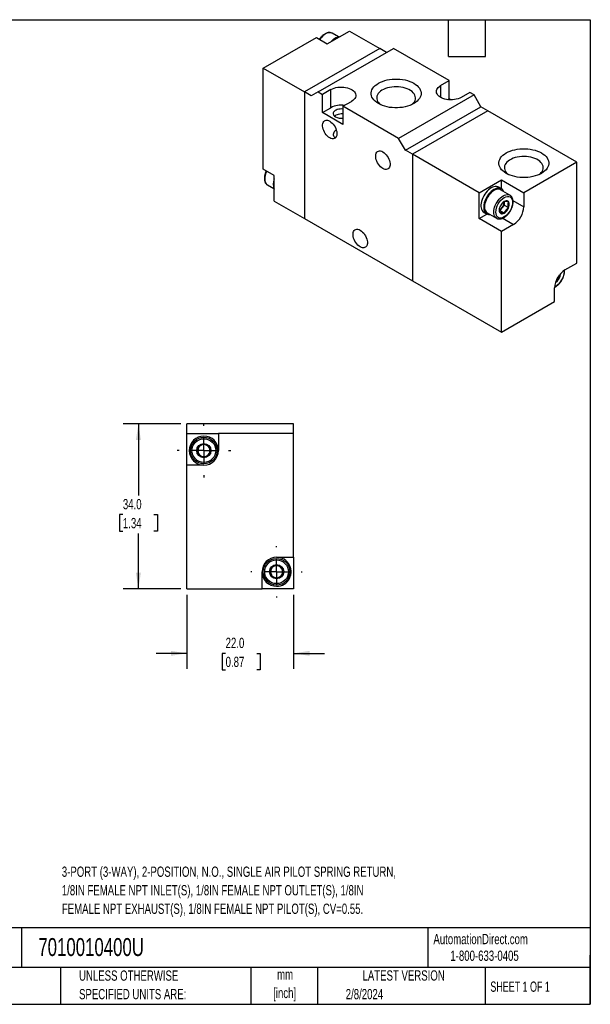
# Model space of a CAD drawing. Header units: millimetres. Extents: x 6 to 273, y 6 to 210.
# Tile 2 of 2: x 155 to 273, y 6 to 210. Entities that reach past the tile are written whole.
import ezdxf

# ---------------------------------------------------------------- set-up
doc = ezdxf.new("R2010")
doc.units = ezdxf.units.MM
doc.linetypes.add('CENTERX2', pattern=[20.32, 12.7, -2.54, 2.54, -2.54])
doc.layers.add('CENTER', color=40, linetype='CENTERX2')
doc.layers.add('DIMENSIONS', color=140, linetype='Continuous', lineweight=25)
doc.layers.add('TEXT', color=140, linetype='Continuous', lineweight=25)
doc.styles.add('SLDTEXTSTYLE0', font='TXT', dxfattribs={"width": 0.7})
doc.styles.add('SLDTEXTSTYLE1', font='TXT', dxfattribs={"width": 0.65})
doc.dimstyles.new('SLDDIMSTYLE3', dxfattribs={"dimtxt": 2.158008, "dimasz": 3.302, "dimexe": 0, "dimexo": 0.0625, "dimgap": 0.539502, "dimtad": 0, "dimtih": 1, "dimtoh": 1, "dimrnd": 1e-09, "dimzin": 4, "dimdsep": 46, "dimtxsty": 'SLDTEXTSTYLE0', "dimsah": 1, "dimcen": 0.09, "dimadec": 0, "dimazin": 1, "dimtfac": 1, "dimtofl": 0, "dimtmove": 0, "dimatfit": 3, "dimfxl": 0, "dimfrac": 2, "dimtolj": 1, "dimtzin": 12, "dimarcsym": 0})
doc.dimstyles.new('SLDDIMSTYLE4', dxfattribs={"dimtxt": 2.158008, "dimasz": 3.302, "dimexe": 0, "dimexo": 0.0625, "dimgap": 0.539502, "dimtad": 0, "dimtih": 1, "dimtoh": 1, "dimrnd": 1e-09, "dimzin": 4, "dimdsep": 46, "dimtxsty": 'SLDTEXTSTYLE0', "dimsah": 1, "dimcen": 0.09, "dimadec": 0, "dimazin": 1, "dimtfac": 1, "dimtmove": 0, "dimatfit": 0, "dimfxl": 0, "dimfrac": 2, "dimtolj": 1, "dimtzin": 12, "dimarcsym": 0})

# ---------------------------------------------------------------- blocks, each defined once
blk = doc.blocks.new('_D_7')
at = {"layer": 'DIMENSIONS'}
for p, q in [((188.58, 126.12), (176.68, 126.12)), ((179.85, 126.12), (179.85, 111.33)), ((176.65, 107.42), (175.92, 107.42)), ((175.92, 107.42), (175.92, 103.99)), ((183.06, 107.42), (183.78, 107.42)), ((183.78, 107.42), (183.78, 103.99)), ((175.92, 103.99), (176.65, 103.99)), ((183.78, 103.99), (183.06, 103.99)), ((179.85, 92.12), (179.85, 103.51)), ((188.58, 92.12), (176.68, 92.12))]:
    blk.add_line(p, q, dxfattribs=at)
for points in [[(179.85, 126.12), (179.34, 122.82), (180.36, 122.82)], [(179.85, 92.12), (180.36, 95.42), (179.34, 95.42)]]:
    blk.add_solid(points, dxfattribs=at)
at = {"layer": 'DIMENSIONS', "char_height": 2.117, "attachment_point": 1, "style": 'SLDTEXTSTYLE0'}
for s, insert in [('34.0', (176.65, 110.63)), ('1.34', (176.65, 106.72))]:
    blk.add_mtext(s, dxfattribs=dict(at, insert=insert))
blk = doc.blocks.new('_D_8')
at = {"layer": 'DIMENSIONS'}
for p, q in [((189.85, 90.85), (189.85, 75.6)), ((211.85, 90.85), (211.85, 75.6)), ((189.85, 78.78), (183.5, 78.78)), ((197.84, 78.78), (197.11, 78.78)), ((197.11, 78.78), (197.11, 75.35)), ((204.25, 78.78), (204.98, 78.78)), ((204.98, 78.78), (204.98, 75.35)), ((211.85, 78.78), (218.2, 78.78)), ((197.11, 75.35), (197.84, 75.35)), ((204.98, 75.35), (204.25, 75.35))]:
    blk.add_line(p, q, dxfattribs=at)
for points in [[(189.85, 78.78), (186.55, 79.29), (186.55, 78.27)], [(211.85, 78.78), (215.15, 78.27), (215.15, 79.29)]]:
    blk.add_solid(points, dxfattribs=at)
at = {"layer": 'DIMENSIONS', "char_height": 2.117, "attachment_point": 1, "style": 'SLDTEXTSTYLE0'}
for s, insert in [('22.0', (197.84, 81.99)), ('0.87', (197.84, 78.08))]:
    blk.add_mtext(s, dxfattribs=dict(at, insert=insert))
blk = doc.blocks.new('SW_CENTERMARKSYMBOL_3')
at = {"layer": 'CENTER', "color": 0}
for p, q in [((0, 5.08), (0, 5.54)), ((0, 0), (0, 2.54)), ((-5.08, 0), (-5.54, 0)), ((0, 0), (-2.54, 0)), ((0, 0), (0, -2.54)), ((0, 0), (2.54, 0)), ((5.08, 0), (5.54, 0)), ((0, -5.08), (0, -5.54))]:
    blk.add_line(p, q, dxfattribs=at)
blk = doc.blocks.new('SW_CENTERMARKSYMBOL_4')
at = {"layer": 'CENTER', "color": 0}
for p, q in [((0, 5.08), (0, 5.29)), ((0, 0), (0, 2.54)), ((-5.08, 0), (-5.29, 0)), ((0, 0), (-2.54, 0)), ((0, 0), (0, -2.54)), ((0, 0), (2.54, 0)), ((5.08, 0), (5.29, 0)), ((0, -5.08), (0, -5.29))]:
    blk.add_line(p, q, dxfattribs=at)

msp = doc.modelspace()

# ---------------------------------------------------------------- linework, layer by layer
for p, q in [((205.593, 199.537), (216.553, 205.864)), ((216.553, 205.864), (218.816, 204.558)), ((218.816, 204.558), (223.412, 207.211)), ((219.837, 206.735), (219.819, 206.745)), ((221.147, 205.979), (219.837, 206.735)), ((223.412, 207.211), (229.635, 203.619)), ((229.635, 203.619), (214.078, 194.638)), ((216.907, 194.638), (232.463, 203.619)), ((231.049, 202.802), (229.635, 203.619)), ((243.954, 196.986), (232.463, 203.619)), ((205.593, 178.715), (205.593, 199.537)), ((205.593, 199.537), (214.078, 194.638)), ((219.559, 195.149), (217.791, 194.128)), ((219.559, 191.393), (219.559, 195.149)), ((242.186, 195.965), (243.954, 196.986)), ((242.186, 195.965), (242.186, 193.516)), ((243.954, 193.23), (243.954, 196.986)), ((214.078, 194.638), (214.078, 168.509)), ((215.493, 193.822), (214.078, 194.638)), ((216.907, 194.638), (215.493, 193.822)), ((216.907, 194.638), (217.791, 194.128)), ((217.791, 190.372), (217.791, 194.128)), ((249.08, 194.026), (233.524, 185.046)), ((243.645, 193.051), (243.954, 193.23)), ((244.336, 193.009), (243.954, 193.23)), ((248.196, 194.536), (246.429, 193.516)), ((249.08, 194.026), (248.196, 194.536)), ((250.494, 191.577), (249.08, 194.026)), ((217.791, 190.372), (219.559, 191.393)), ((222.033, 191.679), (223.801, 192.7)), ((222.033, 191.679), (222.033, 187.923)), ((233.524, 185.046), (222.033, 191.679)), ((234.938, 182.596), (250.494, 191.577)), ((251.909, 190.76), (250.494, 191.577)), ((222.033, 187.923), (217.791, 190.372)), ((251.909, 190.76), (236.352, 181.78)), ((270.293, 180.147), (251.909, 190.76)), ((234.938, 182.596), (233.524, 185.046)), ((236.352, 181.78), (234.938, 182.596)), ((236.352, 181.78), (236.352, 155.65)), ((250.141, 173.82), (236.352, 181.78)), ((270.293, 180.147), (259.333, 173.82)), ((270.293, 159.325), (270.293, 180.147)), ((207.856, 177.409), (205.593, 178.715)), ((207.856, 172.101), (207.856, 177.409)), ((206.481, 175.435), (207.791, 174.679)), ((206.481, 175.435), (206.495, 175.427)), ((250.141, 173.82), (254.737, 176.473)), ((254.681, 174.662), (254.116, 174.989)), ((254.737, 176.473), (259.333, 173.82)), ((254.737, 174.628), (254.737, 176.473)), ((250.141, 168.512), (250.141, 173.82)), ((256.466, 173.344), (254.556, 174.446)), ((256.449, 173.353), (256.466, 173.344)), ((259.333, 173.82), (259.333, 170.962)), ((207.856, 172.101), (214.078, 168.509)), ((254.825, 170.741), (254.384, 170.192)), ((255.267, 171.291), (254.825, 170.741)), ((255.267, 171.88), (255.261, 172.003)), ((255.267, 171.999), (255.267, 171.88)), ((255.267, 171.88), (255.267, 171.291)), ((255.267, 171.291), (256.178, 170.765)), ((257.104, 172.249), (259.333, 170.962)), ((250.141, 168.512), (251.739, 169.435)), ((251.116, 169.792), (251.682, 169.466)), ((251.807, 169.682), (253.716, 168.58)), ((254.384, 170.192), (254.344, 170.195)), ((254.384, 170.192), (255.294, 169.666)), ((214.078, 168.509), (236.352, 155.65)), ((254.737, 165.859), (250.141, 168.512)), ((253.735, 168.569), (253.716, 168.58)), ((257.212, 167.288), (254.737, 165.859)), ((254.982, 168.575), (257.212, 167.288)), ((254.737, 145.037), (254.737, 165.859)), ((267.819, 157.896), (270.293, 159.325)), ((266.517, 156.63), (266.785, 156.475)), ((267.624, 157.76), (267.642, 157.549)), ((236.352, 155.65), (254.737, 145.037)), ((265.898, 155.377), (265.901, 155.375)), ((265.697, 151.364), (265.697, 154.222)), ((254.737, 145.037), (265.697, 151.364)), ((211.853, 126.12), (189.853, 126.12)), ((189.853, 124.12), (189.853, 126.12)), ((211.853, 124.12), (211.853, 126.12)), ((189.853, 117.62), (189.853, 124.12)), ((189.853, 124.12), (196.353, 124.12)), ((196.353, 124.12), (196.353, 120.62)), ((211.853, 124.12), (196.353, 124.12)), ((211.853, 98.62), (211.853, 124.12)), ((193.353, 117.62), (189.853, 117.62)), ((189.853, 92.12), (189.853, 117.62)), ((208.353, 98.62), (211.853, 98.62)), ((211.853, 98.62), (211.853, 92.12)), ((205.353, 92.12), (205.353, 95.62)), ((189.853, 92.12), (205.353, 92.12)), ((211.853, 92.12), (205.353, 92.12))]:
    msp.add_line(p, q)
at = {"flags": 128}
for points in [[(219.819, 206.745), (219.736, 206.785), (219.514, 206.849), (219.27, 206.862), (219.01, 206.824), (218.739, 206.735), (218.463, 206.598), (218.186, 206.416), (217.915, 206.191), (217.655, 205.929), (217.411, 205.635), (217.276, 205.447)], [(229.352, 192.23), (228.991, 192.461), (228.674, 192.713), (228.405, 192.983), (228.186, 193.267), (228.019, 193.563), (227.907, 193.867), (227.851, 194.177), (227.851, 194.488), (227.907, 194.797), (228.019, 195.102), (228.186, 195.398), (228.405, 195.682), (228.674, 195.952), (228.991, 196.203), (229.352, 196.435), (229.753, 196.643), (230.189, 196.826), (230.656, 196.981), (231.148, 197.108), (231.661, 197.204), (232.188, 197.269), (232.724, 197.301), (233.263, 197.301), (233.799, 197.269), (234.326, 197.204), (234.839, 197.108), (235.332, 196.981), (235.798, 196.826), (236.235, 196.643), (236.635, 196.435), (236.996, 196.203), (237.313, 195.952), (237.582, 195.682), (237.802, 195.398), (237.968, 195.102), (238.08, 194.797), (238.137, 194.488), (238.137, 194.177), (238.08, 193.867), (237.968, 193.563), (237.802, 193.267), (237.582, 192.983), (237.313, 192.713), (236.996, 192.461), (236.635, 192.23), (236.235, 192.022), (235.798, 191.839), (235.332, 191.683), (234.839, 191.557), (234.326, 191.461), (233.799, 191.396), (233.263, 191.363), (232.724, 191.363), (232.188, 191.396), (231.661, 191.461), (231.148, 191.557), (230.656, 191.683), (230.189, 191.839), (229.753, 192.022), (229.352, 192.23)], [(219.559, 195.149), (219.867, 195.304), (220.21, 195.434), (220.579, 195.535), (220.97, 195.607), (221.373, 195.647), (221.782, 195.655), (222.19, 195.631), (222.587, 195.575), (222.968, 195.488), (223.325, 195.372), (223.651, 195.229), (223.941, 195.062), (224.188, 194.874), (224.389, 194.668), (224.539, 194.448), (224.636, 194.218), (224.678, 193.983), (224.664, 193.747), (224.595, 193.514), (224.471, 193.289), (224.295, 193.075), (224.07, 192.878), (223.801, 192.7)], [(236.178, 191.996), (236.345, 192.133), (236.58, 192.37), (236.765, 192.623), (236.897, 192.885), (236.974, 193.156), (236.995, 193.429), (236.96, 193.702), (236.869, 193.971), (236.724, 194.231), (236.526, 194.48), (236.279, 194.714), (235.986, 194.929), (235.651, 195.122), (235.278, 195.292), (234.873, 195.434), (234.442, 195.548), (233.991, 195.632), (233.526, 195.684), (233.053, 195.705), (232.579, 195.693), (232.111, 195.648), (231.656, 195.572), (231.219, 195.465), (230.807, 195.33), (230.426, 195.167), (230.081, 194.979), (229.777, 194.769), (229.518, 194.54), (229.308, 194.295), (229.149, 194.037), (229.045, 193.77), (228.996, 193.497), (229.003, 193.224), (229.066, 192.952), (229.184, 192.687), (229.356, 192.432), (229.578, 192.191), (229.809, 191.996)], [(246.429, 193.516), (246.12, 193.361), (245.778, 193.231), (245.408, 193.129), (245.018, 193.058), (244.614, 193.018), (244.205, 193.01), (243.798, 193.034), (243.4, 193.09), (243.019, 193.177), (242.662, 193.292), (242.336, 193.435), (242.046, 193.602), (241.799, 193.791), (241.598, 193.997), (241.448, 194.217), (241.351, 194.446), (241.309, 194.681), (241.323, 194.918), (241.393, 195.151), (241.516, 195.376), (241.692, 195.589), (241.917, 195.787), (242.186, 195.965)], [(222.033, 191.098), (221.756, 191.12), (221.452, 191.111), (221.156, 191.071), (220.877, 191), (220.626, 190.901), (220.41, 190.777), (220.238, 190.632), (220.115, 190.471), (220.046, 190.3), (220.032, 190.124), (220.074, 189.95), (220.17, 189.783), (220.319, 189.63), (220.513, 189.494)], [(219.311, 185.167), (219.067, 185.331), (218.829, 185.538), (218.604, 185.781), (218.399, 186.055), (218.219, 186.351), (218.068, 186.661), (217.951, 186.978), (217.872, 187.292), (217.831, 187.594), (217.831, 187.877), (217.872, 188.133), (217.951, 188.355), (218.068, 188.537), (218.219, 188.674), (218.399, 188.761), (218.604, 188.798), (218.829, 188.782), (219.067, 188.714), (219.311, 188.596), (219.555, 188.432), (219.793, 188.225), (220.018, 187.982), (220.223, 187.708), (220.404, 187.412), (220.554, 187.102), (220.671, 186.785), (220.751, 186.472), (220.791, 186.169), (220.791, 185.886), (220.751, 185.63), (220.671, 185.408), (220.554, 185.226), (220.404, 185.09), (220.223, 185.002), (220.018, 184.965), (219.793, 184.981), (219.555, 185.049), (219.311, 185.167)], [(255.692, 177.841), (255.331, 178.072), (255.014, 178.324), (254.745, 178.593), (254.525, 178.877), (254.359, 179.173), (254.247, 179.478), (254.19, 179.787), (254.19, 180.098), (254.247, 180.408), (254.359, 180.712), (254.525, 181.008), (254.745, 181.293), (255.014, 181.562), (255.331, 181.814), (255.692, 182.045), (256.092, 182.253), (256.528, 182.436), (256.995, 182.592), (257.488, 182.718), (258, 182.815), (258.528, 182.879), (259.064, 182.912), (259.603, 182.912), (260.139, 182.879), (260.666, 182.815), (261.179, 182.718), (261.671, 182.592), (262.138, 182.436), (262.574, 182.253), (262.975, 182.045), (263.336, 181.814), (263.652, 181.562), (263.922, 181.293), (264.141, 181.008), (264.308, 180.712), (264.42, 180.408), (264.476, 180.098), (264.476, 179.787), (264.42, 179.478), (264.308, 179.173), (264.141, 178.877), (263.922, 178.593), (263.652, 178.324), (263.336, 178.072), (262.975, 177.841), (262.574, 177.632), (262.138, 177.449), (261.671, 177.294), (261.179, 177.167), (260.666, 177.071), (260.139, 177.006), (259.603, 176.974), (259.064, 176.974), (258.528, 177.006), (258, 177.071), (257.488, 177.167), (256.995, 177.294), (256.528, 177.449), (256.092, 177.632), (255.692, 177.841)], [(230.271, 178.84), (230.027, 179.004), (229.789, 179.211), (229.564, 179.454), (229.359, 179.728), (229.179, 180.024), (229.028, 180.334), (228.911, 180.651), (228.832, 180.964), (228.791, 181.267), (228.791, 181.55), (228.832, 181.806), (228.911, 182.028), (229.028, 182.21), (229.179, 182.346), (229.359, 182.434), (229.564, 182.47), (229.789, 182.455), (230.027, 182.387), (230.271, 182.269), (230.516, 182.105), (230.753, 181.898), (230.978, 181.654), (231.183, 181.381), (231.364, 181.085), (231.514, 180.775), (231.631, 180.458), (231.711, 180.144), (231.751, 179.842), (231.751, 179.558), (231.711, 179.302), (231.631, 179.081), (231.514, 178.899), (231.364, 178.762), (231.183, 178.675), (230.978, 178.638), (230.753, 178.654), (230.516, 178.722), (230.271, 178.84)], [(262.518, 177.606), (262.685, 177.743), (262.92, 177.981), (263.105, 178.233), (263.237, 178.496), (263.314, 178.766), (263.335, 179.04), (263.3, 179.312), (263.209, 179.581), (263.064, 179.842), (262.866, 180.091), (262.619, 180.324), (262.326, 180.539), (261.99, 180.733), (261.618, 180.902), (261.213, 181.045), (260.782, 181.159), (260.331, 181.243), (259.865, 181.295), (259.393, 181.315), (258.919, 181.303), (258.451, 181.259), (257.996, 181.183), (257.559, 181.076), (257.147, 180.94), (256.766, 180.777), (256.421, 180.59), (256.117, 180.38), (255.858, 180.15), (255.648, 179.905), (255.489, 179.647), (255.385, 179.38), (255.335, 179.108), (255.342, 178.834), (255.406, 178.563), (255.524, 178.298), (255.695, 178.043), (255.918, 177.801), (256.148, 177.606)], [(206.316, 178.298), (206.22, 178.086), (206.087, 177.728), (205.99, 177.372), (205.931, 177.025), (205.911, 176.694), (205.931, 176.386), (205.99, 176.107), (206.087, 175.862), (206.22, 175.658), (206.386, 175.498), (206.481, 175.435)], [(254.116, 174.989), (253.955, 175.064), (253.718, 175.12), (253.461, 175.125), (253.188, 175.08), (252.905, 174.984), (252.616, 174.84), (252.327, 174.651), (252.043, 174.419), (251.771, 174.15), (251.514, 173.847), (251.277, 173.518), (251.065, 173.168), (250.883, 172.803), (250.732, 172.43), (250.617, 172.057), (250.539, 171.69), (250.499, 171.336), (250.499, 171.002), (250.539, 170.693), (250.617, 170.416), (250.732, 170.176), (250.883, 169.977), (251.065, 169.824), (251.116, 169.792)], [(255.156, 174.1), (255.065, 174.278), (254.915, 174.477), (254.732, 174.631), (254.52, 174.737), (254.284, 174.793), (254.027, 174.799), (253.754, 174.753), (253.47, 174.658), (253.181, 174.514), (252.893, 174.324), (252.609, 174.092), (252.336, 173.823), (252.079, 173.521), (251.843, 173.191), (251.631, 172.841), (251.448, 172.476), (251.298, 172.104), (251.183, 171.73), (251.105, 171.363), (251.065, 171.009), (251.065, 170.675), (251.105, 170.367), (251.183, 170.09), (251.298, 169.85), (251.448, 169.651), (251.631, 169.497), (251.843, 169.391), (252.079, 169.335), (252.336, 169.329), (252.406, 169.336)], [(254.556, 174.446), (254.455, 174.496), (254.233, 174.56), (253.989, 174.573), (253.729, 174.535), (253.458, 174.446), (253.181, 174.31), (252.905, 174.127), (252.634, 173.902), (252.374, 173.64), (252.13, 173.346), (251.908, 173.026), (251.712, 172.686), (251.546, 172.334), (251.413, 171.976), (251.316, 171.62), (251.257, 171.272), (251.237, 170.941), (251.257, 170.633), (251.316, 170.354), (251.413, 170.11), (251.546, 169.906), (251.712, 169.745), (251.807, 169.682)], [(253.716, 168.58), (253.621, 168.643), (253.455, 168.804), (253.322, 169.008), (253.225, 169.252), (253.166, 169.531), (253.146, 169.839), (253.166, 170.17), (253.225, 170.517), (253.322, 170.874), (253.455, 171.232), (253.621, 171.584), (253.817, 171.924), (254.039, 172.244), (254.283, 172.538), (254.543, 172.8), (254.814, 173.025), (255.091, 173.207), (255.367, 173.344), (255.638, 173.433), (255.898, 173.471), (256.142, 173.458), (256.364, 173.394), (256.449, 173.353)], [(255.303, 169.644), (255.505, 169.784), (255.699, 169.964), (255.878, 170.178), (256.035, 170.417), (256.163, 170.672), (256.259, 170.934), (256.318, 171.192), (256.338, 171.437), (256.318, 171.659), (256.259, 171.849), (256.163, 172), (256.035, 172.107), (255.878, 172.165), (255.699, 172.172), (255.505, 172.128), (255.303, 172.035), (255.101, 171.895), (254.907, 171.715), (254.728, 171.501), (254.571, 171.262), (254.442, 171.007), (254.347, 170.745), (254.288, 170.487), (254.268, 170.242), (254.288, 170.02), (254.347, 169.83), (254.442, 169.679), (254.571, 169.572), (254.728, 169.514), (254.907, 169.507), (255.101, 169.551), (255.303, 169.644)], [(225.604, 162.672), (225.36, 162.836), (225.122, 163.043), (224.898, 163.286), (224.692, 163.56), (224.512, 163.856), (224.361, 164.166), (224.244, 164.483), (224.165, 164.797), (224.124, 165.099), (224.124, 165.382), (224.165, 165.638), (224.244, 165.86), (224.361, 166.042), (224.512, 166.178), (224.692, 166.266), (224.898, 166.303), (225.122, 166.287), (225.36, 166.219), (225.604, 166.101), (225.849, 165.937), (226.086, 165.73), (226.311, 165.487), (226.516, 165.213), (226.697, 164.917), (226.847, 164.607), (226.964, 164.29), (227.044, 163.976), (227.084, 163.674), (227.084, 163.391), (227.044, 163.135), (226.964, 162.913), (226.847, 162.731), (226.697, 162.594), (226.516, 162.507), (226.311, 162.47), (226.086, 162.486), (225.849, 162.554), (225.604, 162.672)], [(208.353, 92.62), (208.761, 92.648), (209.162, 92.731), (209.548, 92.868), (209.911, 93.057), (210.246, 93.293), (210.545, 93.572), (210.804, 93.89), (211.016, 94.24), (211.179, 94.615), (211.29, 95.01), (211.346, 95.415), (211.346, 95.825), (211.29, 96.23), (211.179, 96.625), (211.016, 97), (210.804, 97.35), (210.545, 97.668), (210.246, 97.947), (209.911, 98.183), (209.548, 98.372), (209.162, 98.509), (208.761, 98.592), (208.353, 98.62), (208.353, 98.62)]]:
    msp.add_lwpolyline(points, dxfattribs=at)
for centre, radius in [((193.353, 120.62), 2.75), ((193.353, 120.62), 1.464), ((208.353, 95.62), 2.75), ((208.353, 95.62), 1.464)]:
    msp.add_circle(centre, radius)
for centre, radius, start, end in [((222.347, 202.417), 3.832, 121.02797, 139.17672), ((221.384, 204.085), 1.906, 92.63113, 122.06934), ((221.672, 187.302), 4.604, 81.62685, 117.32231), ((221.673, 191.73), 2.518, 242.58428, 278.23565), ((210.496, 175.612), 2.848, 157.97877, 202.02123), ((253.586, 171.698), 1.566, 298.58373, 322.34363), ((253.351, 171.969), 1.919, 320.22793, 357.36071), ((254.746, 171.161), 4.592, 302.48713, 357.51287), ((270.285, 154.023), 4.592, 122.48713, 177.51287), ((264.754, 157.216), 2.19, 301.10291, 358.90246), ((193.353, 120.62), 3, 0, 270), ((193.353, 120.62), 1.25, 120, 180), ((193.353, 120.62), 1.25, 180, 240), ((193.353, 120.62), 1.25, 60, 120), ((193.353, 120.62), 3, 270, 0), ((193.353, 120.62), 1.25, 0, 60), ((193.353, 120.62), 1.25, 300, 0), ((193.353, 120.62), 1.25, 240, 300), ((208.353, 95.62), 3, 90, 180), ((208.353, 95.62), 3, 180, 270), ((208.353, 95.62), 1.25, 120, 180), ((208.353, 95.62), 1.25, 180, 240), ((208.353, 95.62), 1.25, 60, 120), ((208.353, 95.62), 1.25, 0, 60), ((208.353, 95.62), 1.25, 300, 0), ((208.353, 95.62), 1.25, 240, 300)]:
    msp.add_arc(centre, radius, start, end)
for points, knots in [([(219.812, 206.742), (219.785, 206.759), (219.688, 206.817), (219.503, 206.869), (219.263, 206.897), (219.019, 206.88), (218.769, 206.822), (218.517, 206.725), (218.27, 206.594), (218.03, 206.432), (217.803, 206.246), (217.593, 206.042), (217.416, 205.842), (217.275, 205.664), (217.201, 205.557), (217.167, 205.509)], [0, 0, 0, 0, 0.0355042, 0.1277673, 0.2137732, 0.3013384, 0.389876, 0.4784879, 0.5664471, 0.6530729, 0.7377568, 0.8188132, 0.8972992, 0.9539447, 1, 1, 1, 1]), ([(220.311, 189.666), (220.359, 189.707), (220.497, 189.822), (220.876, 190.004), (221.377, 190.173), (221.781, 190.226), (221.998, 190.202), (222.033, 190.198)], [0, 0, 0, 0, 0.1454235, 0.409554, 0.6682182, 0.9462381, 1, 1, 1, 1]), ([(220.679, 186.704), (220.638, 186.693), (220.446, 186.643), (220.214, 186.415), (220.026, 186.065), (220.02, 185.779), (220.096, 185.549), (220.233, 185.382), (220.446, 185.302), (220.586, 185.317), (220.623, 185.321)], [0, 0, 0, 0, 0.0480551, 0.2259256, 0.4001149, 0.5873387, 0.6390655, 0.7928063, 0.9451582, 1, 1, 1, 1]), ([(206.207, 178.36), (206.204, 178.354), (206.177, 178.303), (206.122, 178.174), (206.04, 177.972), (205.961, 177.731), (205.896, 177.48), (205.849, 177.223), (205.824, 176.964), (205.821, 176.71), (205.844, 176.464), (205.894, 176.23), (205.972, 176.012), (206.079, 175.812), (206.217, 175.637), (206.359, 175.506), (206.463, 175.451), (206.501, 175.43)], [0, 0, 0, 0, 0.0053737, 0.0445937, 0.1093581, 0.1760819, 0.2471454, 0.3207279, 0.3961609, 0.4729542, 0.5508174, 0.6295008, 0.7088321, 0.788754, 0.8694817, 0.9517707, 1, 1, 1, 1]), ([(253.57, 169.839), (253.57, 170.943), (254.347, 172.288), (256.259, 173.392), (257.035, 172.944), (257.035, 171.84)], [0, 0, 0, 0, 0.5, 0.5, 1, 1, 1, 1]), ([(256.576, 170.105), (256.636, 170.214), (256.72, 170.369), (256.826, 170.604), (256.906, 170.806), (256.985, 171.047), (257.05, 171.298), (257.097, 171.556), (257.123, 171.814), (257.125, 172.068), (257.102, 172.314), (257.052, 172.548), (256.975, 172.766), (256.868, 172.966), (256.73, 173.141), (256.587, 173.273), (256.482, 173.329), (256.443, 173.35)], [0, 0, 0, 0, 0.088311, 0.124221, 0.1835196, 0.2446122, 0.3096782, 0.3770508, 0.4461175, 0.5164298, 0.5877217, 0.6597646, 0.7324006, 0.8055775, 0.8794922, 0.9548363, 1, 1, 1, 1]), ([(257.035, 171.84), (257.035, 170.735), (256.259, 169.391), (254.347, 168.287), (253.57, 168.735), (253.57, 169.839)], [0, 0, 0, 0, 0.5, 0.5, 1, 1, 1, 1]), ([(254.411, 170.923), (254.362, 170.759), (254.332, 170.581), (254.332, 170.178), (254.362, 169.965), (254.411, 169.745)], [0, 0, 0, 0, 0.5, 0.5, 1, 1, 1, 1]), ([(255.294, 172.023), (255.102, 171.871), (254.925, 171.707), (254.624, 171.333), (254.507, 171.131), (254.411, 170.923)], [0, 0, 0, 0, 0.5, 0.5, 1, 1, 1, 1]), ([(256.178, 171.944), (255.986, 171.984), (255.809, 172.015), (255.508, 172.042), (255.391, 172.038), (255.294, 172.023)], [0, 0, 0, 0, 0.5, 0.5, 1, 1, 1, 1]), ([(255.294, 169.666), (255.391, 169.873), (255.506, 170.073), (255.807, 170.447), (255.986, 170.613), (256.178, 170.765)], [0, 0, 0, 0, 0.5, 0.5, 1, 1, 1, 1]), ([(256.178, 170.765), (256.13, 170.986), (256.099, 171.199), (256.099, 171.601), (256.13, 171.779), (256.178, 171.944)], [0, 0, 0, 0, 0.5, 0.5, 1, 1, 1, 1]), ([(253.742, 168.572), (253.769, 168.556), (253.865, 168.498), (254.051, 168.446), (254.29, 168.418), (254.534, 168.435), (254.784, 168.493), (255.036, 168.589), (255.283, 168.721), (255.523, 168.883), (255.75, 169.069), (255.96, 169.273), (256.138, 169.473), (256.287, 169.663), (256.431, 169.864), (256.522, 170.016), (256.576, 170.105)], [0, 0, 0, 0, 0.0321401, 0.1165899, 0.1953124, 0.2754622, 0.3565021, 0.4376099, 0.5181203, 0.5974102, 0.6749227, 0.7491149, 0.8209543, 0.8728028, 0.9257391, 1, 1, 1, 1]), ([(254.411, 169.745), (254.507, 169.76), (254.623, 169.764), (254.923, 169.737), (255.102, 169.706), (255.294, 169.666)], [0, 0, 0, 0, 0.5, 0.5, 1, 1, 1, 1]), ([(267.642, 157.549), (267.636, 157.42), (267.624, 157.162), (267.526, 156.732), (267.368, 156.285), (267.143, 155.837), (266.914, 155.488), (266.71, 155.233), (266.503, 155.005), (266.236, 154.762), (265.956, 154.562), (265.786, 154.488), (265.724, 154.461)], [0, 0, 0, 0, 0.1122484, 0.2245605, 0.3461251, 0.4678202, 0.5893848, 0.6499737, 0.7112392, 0.8234554, 0.9358008, 1, 1, 1, 1]), ([(265.901, 155.375), (265.997, 155.583), (266.113, 155.782), (266.413, 156.157), (266.592, 156.323), (266.785, 156.475)], [0, 0, 0, 0, 0.5, 0.5, 1, 1, 1, 1]), ([(266.785, 156.475), (266.761, 156.584), (266.73, 156.726), (266.723, 156.859), (266.721, 156.891)], [0, 0, 0, 0, 0.7657066, 1, 1, 1, 1]), ([(267.182, 155.814), (267.242, 155.924), (267.327, 156.078), (267.432, 156.313), (267.513, 156.516), (267.592, 156.757), (267.657, 157.008), (267.704, 157.265), (267.728, 157.523), (267.734, 157.712), (267.724, 157.811), (267.722, 157.829)], [0, 0, 0, 0, 0.1659067, 0.2333696, 0.3447716, 0.4595442, 0.5817813, 0.7083517, 0.8381049, 0.9701982, 1, 1, 1, 1]), ([(265.71, 154.341), (265.771, 154.372), (265.912, 154.443), (266.13, 154.593), (266.356, 154.778), (266.567, 154.983), (266.744, 155.182), (266.893, 155.373), (267.037, 155.574), (267.129, 155.726), (267.182, 155.814)], [0, 0, 0, 0, 0.1082273, 0.2549622, 0.3984078, 0.5357088, 0.6686557, 0.7646073, 0.8625718, 1, 1, 1, 1]), ([(190.903, 120.62), (190.903, 121.972), (192, 123.07), (194.705, 123.07), (195.803, 121.972), (195.803, 120.62)], [0, 0, 0, 0, 0.5, 0.5, 1, 1, 1, 1]), ([(193.353, 122.063), (193.149, 121.946), (192.941, 121.826), (192.516, 121.581), (192.307, 121.46), (192.103, 121.342)], [0, 0, 0, 0, 0.5, 0.5, 1, 1, 1, 1]), ([(194.603, 121.342), (194.399, 121.46), (194.191, 121.579), (193.766, 121.825), (193.557, 121.945), (193.353, 122.063)], [0, 0, 0, 0, 0.5, 0.5, 1, 1, 1, 1]), ([(195.803, 120.62), (195.803, 119.268), (194.705, 118.17), (192, 118.17), (190.903, 119.268), (190.903, 120.62)], [0, 0, 0, 0, 0.5, 0.5, 1, 1, 1, 1]), ([(192.103, 121.342), (192.103, 121.106), (192.103, 120.866), (192.103, 120.374), (192.103, 120.134), (192.103, 119.898)], [0, 0, 0, 0, 0.5, 0.5, 1, 1, 1, 1]), ([(192.103, 119.898), (192.307, 119.78), (192.514, 119.661), (192.939, 119.415), (193.148, 119.295), (193.353, 119.177)], [0, 0, 0, 0, 0.5, 0.5, 1, 1, 1, 1]), ([(193.353, 119.177), (193.557, 119.294), (193.764, 119.414), (194.189, 119.659), (194.398, 119.78), (194.603, 119.898)], [0, 0, 0, 0, 0.5, 0.5, 1, 1, 1, 1]), ([(194.603, 119.898), (194.603, 120.134), (194.603, 120.374), (194.603, 120.866), (194.603, 121.106), (194.603, 121.342)], [0, 0, 0, 0, 0.5, 0.5, 1, 1, 1, 1]), ([(205.903, 95.62), (205.903, 96.972), (207, 98.07), (209.705, 98.07), (210.803, 96.972), (210.803, 95.62)], [0, 0, 0, 0, 0.5, 0.5, 1, 1, 1, 1]), ([(210.803, 95.62), (210.803, 94.268), (209.705, 93.17), (207, 93.17), (205.903, 94.268), (205.903, 95.62)], [0, 0, 0, 0, 0.5, 0.5, 1, 1, 1, 1]), ([(208.353, 97.063), (208.149, 96.946), (207.941, 96.826), (207.516, 96.581), (207.307, 96.46), (207.103, 96.342)], [0, 0, 0, 0, 0.5, 0.5, 1, 1, 1, 1]), ([(207.103, 96.342), (207.103, 96.106), (207.103, 95.866), (207.103, 95.374), (207.103, 95.134), (207.103, 94.898)], [0, 0, 0, 0, 0.5, 0.5, 1, 1, 1, 1]), ([(209.603, 96.342), (209.399, 96.46), (209.191, 96.579), (208.766, 96.825), (208.557, 96.945), (208.353, 97.063)], [0, 0, 0, 0, 0.5, 0.5, 1, 1, 1, 1]), ([(209.603, 94.898), (209.603, 95.134), (209.603, 95.374), (209.603, 95.866), (209.603, 96.106), (209.603, 96.342)], [0, 0, 0, 0, 0.5, 0.5, 1, 1, 1, 1]), ([(207.103, 94.898), (207.307, 94.78), (207.514, 94.661), (207.939, 94.415), (208.148, 94.295), (208.353, 94.177)], [0, 0, 0, 0, 0.5, 0.5, 1, 1, 1, 1]), ([(208.353, 94.177), (208.557, 94.294), (208.764, 94.414), (209.189, 94.659), (209.398, 94.78), (209.603, 94.898)], [0, 0, 0, 0, 0.5, 0.5, 1, 1, 1, 1])]:
    msp.add_open_spline(points, degree=3, knots=knots)
at = {"layer": 'TEXT'}
for p, q in [((6.35, 209.55), (273.05, 209.55)), ((243.84, 201.93), (243.84, 209.55)), ((251.46, 201.93), (251.46, 209.55)), ((273.05, 209.55), (273.05, 6.35)), ((243.84, 201.93), (251.46, 201.93)), ((273.05, 22.126), (6.35, 22.126)), ((155.759, 22.126), (155.759, 13.97)), ((239.575, 22.126), (239.575, 13.97)), ((273.05, 6.35), (273.05, 16.51)), ((273.05, 13.97), (6.35, 13.97)), ((163.78, 13.97), (163.78, 6.35)), ((203.024, 13.97), (203.024, 6.35)), ((216.812, 13.97), (216.812, 6.35)), ((251.349, 13.97), (251.349, 6.35)), ((6.35, 6.35), (273.05, 6.35))]:
    msp.add_line(p, q, dxfattribs=at)

# ---------------------------------------------------------------- block references
at = {"layer": 'CENTER'}
for name, p in [('SW_CENTERMARKSYMBOL_3', (193.353, 120.62)), ('SW_CENTERMARKSYMBOL_4', (208.353, 95.62))]:
    msp.add_blockref(name, p, dxfattribs=at)

# ---------------------------------------------------------------- texts
at = {"layer": 'TEXT'}
for s, insert, char_height, attachment_point, style in [('3-PORT (3-WAY), 2-POSITION, N.O., SINGLE AIR PILOT SPRING RETURN,', (164.06, 34.775), 2.11667, 1, 'SLDTEXTSTYLE0'), ('1/8IN FEMALE NPT INLET(S), 1/8IN FEMALE NPT OUTLET(S), 1/8IN', (164.06, 30.953), 2.11667, 1, 'SLDTEXTSTYLE0'), ('FEMALE NPT EXHAUST(S), 1/8IN FEMALE NPT PILOT(S), CV=0.55.', (164.06, 27.131), 2.11667, 1, 'SLDTEXTSTYLE0'), ('AutomationDirect.com', (240.695, 20.877), 2.11667, 1, 'SLDTEXTSTYLE0'), ('7010010400U', (159.208, 20.019), 3.70417, 1, 'SLDTEXTSTYLE0'), ('1-800-633-0405', (244.192, 17.437), 2.11667, 1, 'SLDTEXTSTYLE0'), ('UNLESS OTHERWISE', (167.608, 13.334), 2.11667, 1, 'SLDTEXTSTYLE0'), ('mm', (210.099, 13.574), 2.1167, 2, 'SLDTEXTSTYLE0'), ('LATEST VERSION', (234.552, 13.364), 2.11667, 2, 'SLDTEXTSTYLE0'), ('SHEET 1 OF 1', (252.441, 11.051), 2.11667, 1, 'SLDTEXTSTYLE1'), ('SPECIFIED UNITS ARE:', (167.608, 9.512), 2.11667, 1, 'SLDTEXTSTYLE0'), ('[inch]', (210.015, 9.752), 2.1167, 2, 'SLDTEXTSTYLE0'), ('2/8/2024', (222.613, 9.513), 2.1167, 1, 'SLDTEXTSTYLE0')]:
    msp.add_mtext(s, dxfattribs=dict(at, insert=insert, char_height=char_height, attachment_point=attachment_point, style=style))

# ---------------------------------------------------------------- dimensions: what is measured, and where the dimension line sits
at = {"layer": 'DIMENSIONS'}
dim = msp.add_linear_dim(base=(179.853, 92.12), p1=(189.853, 126.12), p2=(189.853, 92.12), angle=90, dimstyle='SLDDIMSTYLE3', dxfattribs=at)
dim.commit()
dim.dimension.update_dxf_attribs({"geometry": '_D_7', "text_midpoint": (179.853, 107.418), "dimtype": 160})
dim = msp.add_linear_dim(base=(211.853, 78.78), p1=(189.853, 92.12), p2=(211.853, 92.12), dimstyle='SLDDIMSTYLE4', dxfattribs=at)
dim.commit()
dim.dimension.update_dxf_attribs({"geometry": '_D_8', "text_midpoint": (201.046, 78.78), "dimtype": 160})

doc.saveas('drawing.dxf')
